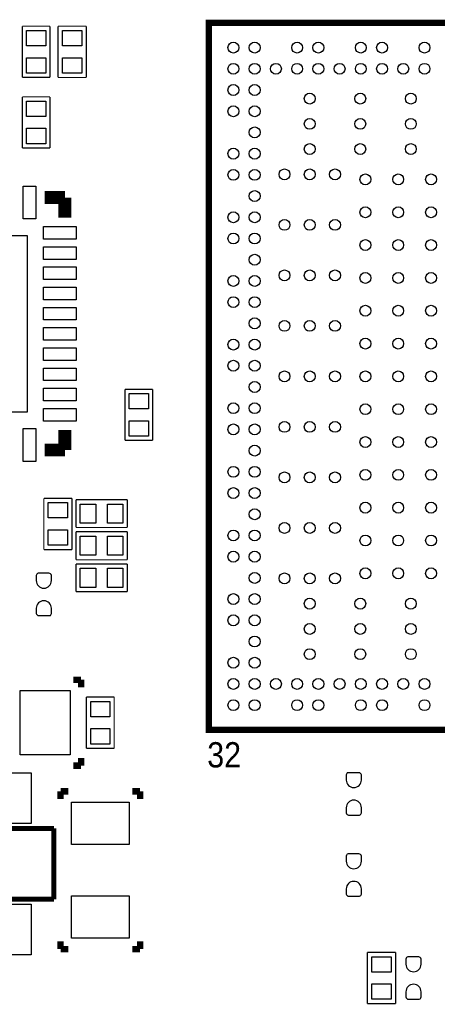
# Model space of a CAD drawing. Extents: x -24.7 to 25.4, y -24.8 to 25.2.
# Tile 3 of 6: x -10.7 to -2.5, y -12.4 to 7.1. Entities that reach past the tile are written whole.
import ezdxf

# ---------------------------------------------------------------- set-up
doc = ezdxf.new("R2010")
doc.units = 0
doc.layers.add('PG_SILKSCREEN_TOP', color=254, linetype='CONTINUOUS')
doc.layers.add('PIN_TOP', color=12, linetype='CONTINUOUS')

msp = doc.modelspace()

# ---------------------------------------------------------------- linework, layer by layer
at = {"layer": 'PG_SILKSCREEN_TOP'}
for points, const_width in [([(6.999986, -6.999986), (-6.999986, -6.999986), (-6.999986, 6.999986), (6.999986, 6.999986), (6.999986, -6.999986)], 0.124968), ([(-10.68832, 6.9342), (-10.13968, 6.9342)], 0.0254), ([(-10.68832, 5.92074), (-10.68832, 6.9342)], 0.0254), ([(-10.13968, 6.9342), (-10.13968, 5.92074)], 0.0254), ([(-9.9822, 6.9342), (-9.4234, 6.9342)], 0.0254), ([(-9.9822, 5.9182), (-9.9822, 6.9342)], 0.0254), ([(-9.4234, 6.9342), (-9.4234, 5.9182)], 0.0254), ([(-10.13968, 5.92074), (-10.68832, 5.92074)], 0.0254), ([(-9.4234, 5.9182), (-9.9822, 5.9182)], 0.0254), ([(-10.68832, 4.5212), (-10.68832, 5.53466)], 0.0254), ([(-10.68832, 5.53466), (-10.13968, 5.53466)], 0.0254), ([(-10.13968, 5.53466), (-10.13968, 4.5212)], 0.0254), ([(-10.13968, 4.5212), (-10.68832, 4.5212)], 0.0254), ([(-10.24382, 3.54076), (-9.84504, 3.54076)], 0.254), ([(-9.84504, 3.54076), (-9.84504, 3.14198)], 0.254), ([(-8.65632, -0.254), (-8.10768, -0.254)], 0.0254), ([(-8.65632, -1.26746), (-8.65632, -0.254)], 0.0254), ([(-8.10768, -0.254), (-8.10768, -1.26746)], 0.0254), ([(-9.84504, -1.05918), (-9.84504, -1.45796)], 0.254), ([(-9.84504, -1.45796), (-10.24382, -1.45796)], 0.254), ([(-8.10768, -1.26746), (-8.65632, -1.26746)], 0.0254), ([(-10.2616, -3.429), (-10.2616, -2.413)], 0.0254), ([(-10.2616, -2.413), (-9.7028, -2.413)], 0.0254), ([(-9.7028, -2.413), (-9.7028, -3.429)], 0.0254), ([(-9.62406, -2.44348), (-8.6106, -2.44348)], 0.0254), ([(-9.62406, -2.99212), (-9.62406, -2.44348)], 0.0254), ([(-8.6106, -2.44348), (-8.6106, -2.99212)], 0.0254), ([(-9.6266, -3.0734), (-8.6106, -3.0734)], 0.0254), ([(-9.6266, -3.6322), (-9.6266, -3.0734)], 0.0254), ([(-8.6106, -2.99212), (-9.62406, -2.99212)], 0.0254), ([(-8.6106, -3.0734), (-8.6106, -3.6322)], 0.0254), ([(-9.7028, -3.429), (-10.2616, -3.429)], 0.0254), ([(-8.6106, -3.6322), (-9.6266, -3.6322)], 0.0254), ([(-9.62406, -3.71348), (-8.6106, -3.71348)], 0.0254), ([(-9.62406, -4.26212), (-9.62406, -3.71348)], 0.0254), ([(-8.6106, -3.71348), (-8.6106, -4.26212)], 0.0254), ([(-8.6106, -4.26212), (-9.62406, -4.26212)], 0.0254), ([(-9.6774, -6.0071), (-9.525, -6.0071)], 0.127), ([(-9.525, -6.0071), (-9.525, -6.1595)], 0.127), ([(-9.41832, -6.35), (-8.86968, -6.35)], 0.0254), ([(-9.41832, -7.36346), (-9.41832, -6.35)], 0.0254), ([(-8.86968, -6.35), (-8.86968, -7.36346)], 0.0254), ([(-8.86968, -7.36346), (-9.41832, -7.36346)], 0.0254), ([(-9.525, -7.5565), (-9.525, -7.7089)], 0.127), ([(-9.525, -7.7089), (-9.6774, -7.7089)], 0.127), ([(-9.9314, -8.2169), (-9.9314, -8.3693)], 0.127), ([(-9.779, -8.2169), (-9.9314, -8.2169)], 0.127), ([(-8.509, -8.2169), (-8.3566, -8.2169)], 0.127), ([(-8.3566, -8.2169), (-8.3566, -8.3693)], 0.127), ([(-10.06094, -8.95096), (-13.56106, -8.95096)], 0.09906), ([(-10.06094, -10.35304), (-10.06094, -8.95096)], 0.09906), ([(-13.56106, -10.35304), (-10.06094, -10.35304)], 0.09906), ([(-9.9314, -11.3411), (-9.9314, -11.1887)], 0.127), ([(-9.779, -11.3411), (-9.9314, -11.3411)], 0.127), ([(-8.509, -11.3411), (-8.3566, -11.3411)], 0.127), ([(-8.3566, -11.3411), (-8.3566, -11.1887)], 0.127), ([(-3.8608, -12.4206), (-3.8608, -11.4046)], 0.0254), ([(-3.8608, -11.4046), (-3.302, -11.4046)], 0.0254), ([(-3.302, -11.4046), (-3.302, -12.4206)], 0.0254), ([(-3.302, -12.4206), (-3.8608, -12.4206)], 0.0254)]:
    msp.add_lwpolyline(points, dxfattribs=dict(at, const_width=const_width))
at = {"layer": 'PIN_TOP'}
for points in [[(-10.2235, 6.54304), (-10.6045, 6.54304), (-10.6045, 6.84784), (-10.2235, 6.84784)], [(-9.5123, 6.54304), (-9.8933, 6.54304), (-9.8933, 6.84784), (-9.5123, 6.84784)], [(-10.2235, 6.00456), (-10.6045, 6.00456), (-10.6045, 6.30936), (-10.2235, 6.30936)], [(-9.5123, 6.00456), (-9.8933, 6.00456), (-9.8933, 6.30936), (-9.5123, 6.30936)], [(-10.6045, 5.45084), (-10.2235, 5.45084), (-10.2235, 5.14604), (-10.6045, 5.14604)], [(-10.6045, 4.91236), (-10.2235, 4.91236), (-10.2235, 4.60756), (-10.6045, 4.60756)], [(-10.41908, 3.11658), (-10.668, 3.11658), (-10.668, 3.76682), (-10.41908, 3.76682)], [(-9.61898, 2.7178), (-10.26922, 2.7178), (-10.26922, 2.96672), (-9.61898, 2.96672)], [(-10.59434, -0.70866), (-14.09446, -0.70866), (-14.09446, 2.79146), (-10.59434, 2.79146)], [(-9.61898, 2.31648), (-10.26922, 2.31648), (-10.26922, 2.5654), (-9.61898, 2.5654)], [(-9.61898, 1.9177), (-10.26922, 1.9177), (-10.26922, 2.16662), (-9.61898, 2.16662)], [(-9.61898, 1.51638), (-10.26922, 1.51638), (-10.26922, 1.7653), (-9.61898, 1.7653)], [(-9.61898, 1.1176), (-10.26922, 1.1176), (-10.26922, 1.36652), (-9.61898, 1.36652)], [(-9.61898, 0.71628), (-10.26922, 0.71628), (-10.26922, 0.9652), (-9.61898, 0.9652)], [(-9.61898, 0.3175), (-10.26922, 0.3175), (-10.26922, 0.56642), (-9.61898, 0.56642)], [(-9.61898, -0.08382), (-10.26922, -0.08382), (-10.26922, 0.1651), (-9.61898, 0.1651)], [(-9.61898, -0.4826), (-10.26922, -0.4826), (-10.26922, -0.23368), (-9.61898, -0.23368)], [(-8.1915, -0.64516), (-8.5725, -0.64516), (-8.5725, -0.34036), (-8.1915, -0.34036)], [(-9.61898, -0.88392), (-10.26922, -0.88392), (-10.26922, -0.635), (-9.61898, -0.635)], [(-8.1915, -1.18364), (-8.5725, -1.18364), (-8.5725, -0.87884), (-8.1915, -0.87884)], [(-10.41908, -1.68402), (-10.668, -1.68402), (-10.668, -1.03378), (-10.41908, -1.03378)], [(-10.1727, -2.49936), (-9.7917, -2.49936), (-9.7917, -2.80416), (-10.1727, -2.80416)], [(-9.54024, -2.9083), (-9.54024, -2.5273), (-9.23544, -2.5273), (-9.23544, -2.9083)], [(-9.00176, -2.9083), (-9.00176, -2.5273), (-8.69696, -2.5273), (-8.69696, -2.9083)], [(-10.1727, -3.03784), (-9.7917, -3.03784), (-9.7917, -3.34264), (-10.1727, -3.34264)], [(-9.23544, -3.1623), (-9.23544, -3.5433), (-9.54024, -3.5433), (-9.54024, -3.1623)], [(-8.69696, -3.1623), (-8.69696, -3.5433), (-9.00176, -3.5433), (-9.00176, -3.1623)], [(-9.54024, -4.1783), (-9.54024, -3.7973), (-9.23544, -3.7973), (-9.23544, -4.1783)], [(-9.00176, -4.1783), (-9.00176, -3.7973), (-8.69696, -3.7973), (-8.69696, -4.1783)], [(-9.7409, -6.223), (-9.7409, -7.493), (-10.7315, -7.493), (-10.7315, -6.223)], [(-8.9535, -6.74116), (-9.3345, -6.74116), (-9.3345, -6.43636), (-8.9535, -6.43636)], [(-8.9535, -7.27964), (-9.3345, -7.27964), (-9.3345, -6.97484), (-8.9535, -6.97484)], [(-11.21156, -8.8519), (-11.21156, -7.85114), (-10.51052, -7.85114), (-10.51052, -8.8519)], [(-8.5725, -9.271), (-9.7155, -9.271), (-9.7155, -8.4328), (-8.5725, -8.4328)], [(-8.5725, -11.1252), (-9.7155, -11.1252), (-9.7155, -10.287), (-8.5725, -10.287)], [(-11.21156, -11.45286), (-11.21156, -10.4521), (-10.51052, -10.4521), (-10.51052, -11.45286)], [(-3.7719, -11.49096), (-3.3909, -11.49096), (-3.3909, -11.79576), (-3.7719, -11.79576)], [(-3.7719, -12.02944), (-3.3909, -12.02944), (-3.3909, -12.33424), (-3.7719, -12.33424)]]:
    msp.add_lwpolyline(points, close=True, dxfattribs=at)
for points in [[(-10.11174, -4.04368), (-10.11174, -3.94208, 0.382065), (-10.16, -3.8989), (-10.3759, -3.8989, 0.358765), (-10.41146, -3.94208), (-10.41146, -4.04368, 0.99952)], [(-10.41146, -4.59232), (-10.41146, -4.69392, 0.382065), (-10.3632, -4.7371), (-10.1473, -4.7371, 0.358765), (-10.11174, -4.69392), (-10.11174, -4.59232, 0.99952)], [(-3.97891, -7.992364), (-3.97891, -7.890764, 0.382065), (-4.02717, -7.847584), (-4.24307, -7.847584, 0.358765), (-4.27863, -7.890764), (-4.27863, -7.992364, 0.99952)], [(-4.27863, -8.541004), (-4.27863, -8.642604, 0.382065), (-4.23037, -8.685784), (-4.01447, -8.685784, 0.358765), (-3.97891, -8.642604), (-3.97891, -8.541004, 0.99952)], [(-3.97891, -9.600184), (-3.97891, -9.498584, 0.382065), (-4.02717, -9.455404), (-4.24307, -9.455404, 0.358765), (-4.27863, -9.498584), (-4.27863, -9.600184, 0.99952)], [(-4.27863, -10.148824), (-4.27863, -10.250424, 0.382065), (-4.23037, -10.293604), (-4.01447, -10.293604, 0.358765), (-3.97891, -10.250424), (-3.97891, -10.148824, 0.99952)], [(-2.79654, -11.63828), (-2.79654, -11.53668, 0.382065), (-2.8448, -11.4935), (-3.0607, -11.4935, 0.358765), (-3.09626, -11.53668), (-3.09626, -11.63828, 0.99952)], [(-3.09626, -12.18692), (-3.09626, -12.28852, 0.382065), (-3.048, -12.3317), (-2.8321, -12.3317, 0.358765), (-2.79654, -12.28852), (-2.79654, -12.18692, 0.99952)]]:
    msp.add_lwpolyline(points, format="xyb", close=True, dxfattribs=at)
for centre in [(-6.51002, 6.51002), (-6.089904, 6.51002), (-5.249926, 6.51002), (-4.830064, 6.51002), (-3.990086, 6.51002), (-3.56997, 6.51002), (-2.729992, 6.51002), (-6.51002, 6.089904), (-6.089904, 6.089904), (-5.670042, 6.089904), (-5.249926, 6.089904), (-4.830064, 6.089904), (-4.409948, 6.089904), (-3.990086, 6.089904), (-3.56997, 6.089904), (-3.150108, 6.089904), (-2.729992, 6.089904), (-6.51002, 5.670042), (-6.089904, 5.670042), (-4.99999, 5.500116), (-3.999992, 5.500116), (-2.999994, 5.500116), (-6.51002, 5.249926), (-6.089904, 5.249926), (-4.99999, 4.99999), (-3.999992, 4.99999), (-2.999994, 4.99999), (-6.089904, 4.830064), (-6.51002, 4.409948), (-6.089904, 4.409948), (-4.99999, 4.500118), (-3.999992, 4.500118), (-2.999994, 4.500118), (-6.51002, 3.990086), (-6.089904, 3.990086), (-5.500116, 3.999992), (-4.99999, 3.999992), (-4.500118, 3.999992), (-3.899916, 3.899916), (-3.24993, 3.899916), (-2.599944, 3.899916), (-6.089904, 3.56997), (-3.899916, 3.24993), (-3.24993, 3.24993), (-2.599944, 3.24993), (-6.51002, 3.150108), (-6.089904, 3.150108), (-5.500116, 2.999994), (-4.99999, 2.999994), (-4.500118, 2.999994), (-6.51002, 2.729992), (-6.089904, 2.729992), (-3.899916, 2.599944), (-3.24993, 2.599944), (-2.599944, 2.599944), (-6.089904, 2.309876), (-6.51002, 1.890014), (-6.089904, 1.890014), (-5.500116, 1.999996), (-4.99999, 1.999996), (-4.500118, 1.999996), (-3.899916, 1.949958), (-3.24993, 1.949958), (-2.599944, 1.949958), (-6.51002, 1.469898), (-6.089904, 1.469898), (-3.899916, 1.299972), (-3.24993, 1.299972), (-2.599944, 1.299972), (-6.089904, 1.050036), (-5.500116, 0.999998), (-4.99999, 0.999998), (-4.500118, 0.999998), (-6.51002, 0.62992), (-6.089904, 0.62992), (-3.899916, 0.649986), (-3.24993, 0.649986), (-2.599944, 0.649986), (-6.51002, 0.210058), (-6.089904, 0.210058), (-5.500116, 0), (-4.99999, 0), (-4.500118, 0), (-3.899916, 0), (-3.24993, 0), (-2.599944, 0), (-6.089904, -0.210058), (-6.51002, -0.62992), (-6.089904, -0.62992), (-3.899916, -0.649986), (-3.24993, -0.649986), (-2.599944, -0.649986), (-6.51002, -1.050036), (-6.089904, -1.050036), (-5.500116, -0.999998), (-4.99999, -0.999998), (-4.500118, -0.999998), (-6.089904, -1.469898), (-3.899916, -1.299972), (-3.24993, -1.299972), (-2.599944, -1.299972), (-6.51002, -1.890014), (-6.089904, -1.890014), (-5.500116, -1.999996), (-4.99999, -1.999996), (-4.500118, -1.999996), (-3.899916, -1.949958), (-3.24993, -1.949958), (-2.599944, -1.949958), (-6.51002, -2.309876), (-6.089904, -2.309876), (-3.899916, -2.599944), (-3.24993, -2.599944), (-2.599944, -2.599944), (-6.089904, -2.729992), (-5.500116, -2.999994), (-4.99999, -2.999994), (-4.500118, -2.999994), (-6.51002, -3.150108), (-6.089904, -3.150108), (-3.899916, -3.24993), (-3.24993, -3.24993), (-2.599944, -3.24993), (-6.51002, -3.56997), (-6.089904, -3.56997), (-6.089904, -3.990086), (-5.500116, -3.999992), (-4.99999, -3.999992), (-4.500118, -3.999992), (-3.899916, -3.899916), (-3.24993, -3.899916), (-2.599944, -3.899916), (-6.51002, -4.409948), (-6.089904, -4.409948), (-4.99999, -4.500118), (-3.999992, -4.500118), (-2.999994, -4.500118), (-6.51002, -4.830064), (-6.089904, -4.830064), (-4.99999, -4.99999), (-3.999992, -4.99999), (-2.999994, -4.99999), (-6.089904, -5.249926), (-4.99999, -5.500116), (-3.999992, -5.500116), (-2.999994, -5.500116), (-6.51002, -5.670042), (-6.089904, -5.670042), (-6.51002, -6.089904), (-6.089904, -6.089904), (-5.670042, -6.089904), (-5.249926, -6.089904), (-4.830064, -6.089904), (-4.409948, -6.089904), (-3.990086, -6.089904), (-3.56997, -6.089904), (-3.150108, -6.089904), (-2.729992, -6.089904), (-6.51002, -6.51002), (-6.089904, -6.51002), (-5.249926, -6.51002), (-4.830064, -6.51002), (-3.990086, -6.51002), (-3.56997, -6.51002), (-2.729992, -6.51002)]:
    msp.add_circle(centre, 0.10795, dxfattribs=at)

# ---------------------------------------------------------------- texts
at = {"layer": 'PG_SILKSCREEN_TOP', "width": 0.899949}
msp.add_text('32', height=0.500126, dxfattribs=at).set_placement((-7.028942, -7.742936))

doc.saveas('drawing.dxf')
